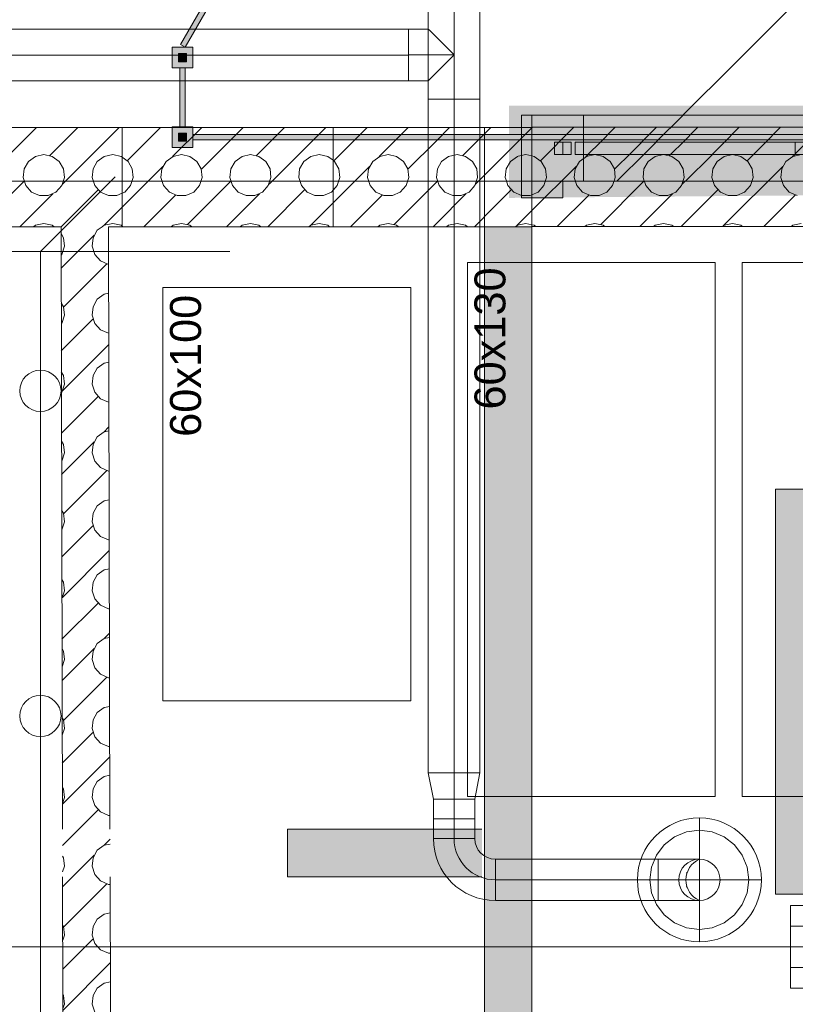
# Model space of a CAD drawing. Header units: metres. Extents: x -80 to 1923, y -189 to 69.
# Tile 137 of 256: x 949.26 to 951.14, y 18.21 to 20.59. Entities that reach past the tile are written whole.
import ezdxf

# ---------------------------------------------------------------- set-up
doc = ezdxf.new("R2010")
doc.units = ezdxf.units.M
doc.header["$MEASUREMENT"] = 0
doc.linetypes.add('STRICHPUNKT2', pattern=[12.7, 6.35, -3.175, 0, -3.175])
doc.linetypes.add('Wipeout_Contour', pattern=[1, 0, -1])
for name, color, linetype in [('10 Fassade', 7, 'Continuous'), ('10 Wand außen', 7, 'Continuous'), ('70 Entwässerung_Schmutzwasser', 7, 'Continuous'), ('70 Lüftung', 7, 'Continuous'), ('Abbruch_00 Linien_Kreise_Splines', 7, 'Continuous'), ('Abbruch_00 Schraffuren', 7, 'Continuous'), ('Abbruch_10 Wand außen', 7, 'Continuous'), ('Abbruch_70 Entwässerung_Schmutzwasser', 7, 'Continuous'), ('Neubau_10 Wand außen', 7, 'Continuous'), ('Neubau_10 Wand innen', 7, 'Continuous'), ('Neubau_30 Dachfenster', 7, 'Continuous'), ('Neubau_50 Möblierung', 7, 'Continuous'), ('Neubau_70 Entwässerung_Schmutzwasser', 7, 'Continuous')]:
    doc.layers.add(name, color=color, linetype=linetype)
doc.styles.add('ERSTELLTER_STIL_3', font='arial.ttf')
doc.linetypes.add('Abbruch 1', pattern='A,0,[1,995_ARC_250 PAU_GR+SC_2607011.Shx,S=0.001984,R=0,X=0,Y=0],-0.25,0', length=0.25)

# ---------------------------------------------------------------- blocks, each defined once
blk = doc.blocks.new('*X180', base_point=(929.77, 0))
at = {"layer": '10 Wand außen', "color": 250, "linetype": 'Continuous', "lineweight": 18, "true_color": 0x1f1f1f}
for p, q in [((948.8777, 20.3077), (948.9022, 20.3322)), ((948.8777, 20.2077), (949.0022, 20.3322)), ((949.022, 20.252), (949.1022, 20.3322)), ((949.1318, 20.2618), (949.2022, 20.3322)), ((949.27, 20.3), (949.3022, 20.3322)), ((949.3345, 20.2645), (949.4022, 20.3322)), ((949.3651, 20.1951), (949.5022, 20.3322)), ((949.2012, 20.2312), (949.27, 20.3)), ((948.9495, 20.2501), (948.9391, 20.2321)), ((948.9663, 20.2623), (948.9495, 20.2501)), ((948.9867, 20.2667), (948.9663, 20.2623)), ((949.007, 20.2623), (948.9867, 20.2667)), ((949.0238, 20.2501), (949.007, 20.2623)), ((949.0342, 20.2321), (949.0238, 20.2501)), ((949.1162, 20.2501), (949.1058, 20.2321)), ((949.133, 20.2623), (949.1162, 20.2501)), ((949.1533, 20.2667), (949.133, 20.2623)), ((949.1737, 20.2623), (949.1533, 20.2667)), ((949.1905, 20.2501), (949.1737, 20.2623)), ((949.2009, 20.2321), (949.1905, 20.2501)), ((949.2828, 20.2501), (949.2724, 20.2321)), ((949.2997, 20.2623), (949.2828, 20.2501)), ((949.32, 20.2667), (949.2997, 20.2623)), ((949.3403, 20.2623), (949.32, 20.2667)), ((949.3572, 20.2501), (949.3403, 20.2623)), ((949.3676, 20.2321), (949.3572, 20.2501)), ((949.4495, 20.2501), (949.4391, 20.2321)), ((949.4663, 20.2623), (949.4495, 20.2501)), ((949.4867, 20.2667), (949.4663, 20.2623)), ((949.507, 20.2623), (949.4867, 20.2667)), ((949.5099, 20.2602), (949.507, 20.2623)), ((948.9391, 20.2321), (948.9369, 20.2114)), ((948.9651, 20.0951), (949.1082, 20.2382)), ((949.0364, 20.2114), (949.0342, 20.2321)), ((949.1058, 20.2321), (949.1036, 20.2114)), ((949.2031, 20.2114), (949.2009, 20.2321)), ((949.2724, 20.2321), (949.2703, 20.2114)), ((949.3697, 20.2114), (949.3676, 20.2321)), ((949.4391, 20.2321), (949.4369, 20.2114)), ((948.9369, 20.2114), (948.9434, 20.1917)), ((949.03, 20.1917), (949.0364, 20.2114)), ((949.1036, 20.2114), (949.11, 20.1917)), ((949.1966, 20.1917), (949.2031, 20.2114)), ((949.27, 20.2), (949.2722, 20.2022)), ((949.2703, 20.2114), (949.2767, 20.1917)), ((949.3633, 20.1917), (949.3697, 20.2114)), ((949.4369, 20.2114), (949.4434, 20.1917)), ((948.8777, 20.1077), (948.9513, 20.1813)), ((948.9434, 20.1917), (948.9573, 20.1762)), ((949.0161, 20.1762), (949.03, 20.1917)), ((949.11, 20.1917), (949.1239, 20.1762)), ((949.1678, 20.0978), (949.27, 20.2)), ((949.1827, 20.1762), (949.1966, 20.1917)), ((949.2767, 20.1917), (949.2906, 20.1762)), ((949.3494, 20.1762), (949.3633, 20.1917)), ((949.3622, 20.0922), (949.4513, 20.1813)), ((949.4434, 20.1917), (949.4573, 20.1762)), ((948.9573, 20.1762), (948.9763, 20.1678)), ((948.9763, 20.1678), (948.9971, 20.1678)), ((948.9971, 20.1678), (949.0161, 20.1762)), ((949.0622, 20.0922), (949.1388, 20.1688)), ((949.1239, 20.1762), (949.1429, 20.1678)), ((949.1429, 20.1678), (949.1637, 20.1678)), ((949.1637, 20.1678), (949.1827, 20.1762)), ((949.27, 20.1), (949.3416, 20.1715)), ((949.2906, 20.1762), (949.3096, 20.1678)), ((949.3096, 20.1678), (949.3304, 20.1678)), ((949.3304, 20.1678), (949.3494, 20.1762)), ((949.4573, 20.1762), (949.4763, 20.1678)), ((949.4763, 20.1678), (949.4971, 20.1678)), ((949.4971, 20.1678), (949.5099, 20.1735)), ((949.4651, 20.0951), (949.5099, 20.1399)), ((948.9663, 20.0957), (948.9616, 20.0922)), ((948.9867, 20.1), (948.9663, 20.0957)), ((949.007, 20.0957), (948.9867, 20.1)), ((949.0118, 20.0922), (949.007, 20.0957)), ((949.133, 20.0957), (949.1282, 20.0922)), ((949.1533, 20.1), (949.133, 20.0957)), ((949.1737, 20.0957), (949.1533, 20.1)), ((949.1784, 20.0922), (949.1737, 20.0957)), ((949.2622, 20.0922), (949.27, 20.1)), ((949.2997, 20.0957), (949.2949, 20.0922)), ((949.32, 20.1), (949.2997, 20.0957)), ((949.3403, 20.0957), (949.32, 20.1)), ((949.3451, 20.0922), (949.3403, 20.0957)), ((949.4663, 20.0957), (949.4616, 20.0922)), ((949.4867, 20.1), (949.4663, 20.0957)), ((949.507, 20.0957), (949.4867, 20.1)), ((949.5099, 20.0936), (949.507, 20.0957))]:
    blk.add_line(p, q, dxfattribs=at)
blk = doc.blocks.new('*X183', base_point=(929.77, 0))
at = {"layer": 'Neubau_10 Wand außen', "color": 8, "linetype": 'Continuous', "lineweight": 9}
for p, q in [((949.522, 20.252), (949.6022, 20.3322)), ((949.6318, 20.2618), (949.7022, 20.3322)), ((949.77, 20.3), (949.8022, 20.3322)), ((949.8345, 20.2645), (949.9022, 20.3322)), ((949.9022, 20.2322), (950.0022, 20.3322)), ((949.7022, 20.2322), (949.77, 20.3)), ((949.5238, 20.2501), (949.5099, 20.2602)), ((949.5342, 20.2322), (949.5238, 20.2501)), ((949.6162, 20.2501), (949.6058, 20.2322)), ((949.633, 20.2623), (949.6162, 20.2501)), ((949.6533, 20.2667), (949.633, 20.2623)), ((949.6737, 20.2623), (949.6533, 20.2667)), ((949.6905, 20.2501), (949.6737, 20.2623)), ((949.7008, 20.2322), (949.6905, 20.2501)), ((949.7828, 20.2501), (949.7725, 20.2322)), ((949.7997, 20.2623), (949.7828, 20.2501)), ((949.82, 20.2667), (949.7997, 20.2623)), ((949.8403, 20.2623), (949.82, 20.2667)), ((949.8572, 20.2501), (949.8403, 20.2623)), ((949.8675, 20.2322), (949.8572, 20.2501)), ((949.9495, 20.2501), (949.9392, 20.2322)), ((949.9663, 20.2623), (949.9495, 20.2501)), ((949.9867, 20.2667), (949.9663, 20.2623)), ((950.007, 20.2623), (949.9867, 20.2667)), ((950.0199, 20.253), (950.007, 20.2623)), ((949.6022, 20.2322), (949.6082, 20.2382))]:
    blk.add_line(p, q, dxfattribs=at)
blk = doc.blocks.new('*X184', base_point=(929.77, 0))
at = {"layer": 'Neubau_10 Wand außen', "color": 8, "linetype": 'Continuous', "lineweight": 9}
for p, q in [((949.5099, 20.1399), (949.6022, 20.2322)), ((949.5342, 20.2321), (949.5342, 20.2322)), ((949.5364, 20.2114), (949.5342, 20.2321)), ((949.6058, 20.2321), (949.6036, 20.2114)), ((949.6058, 20.2322), (949.6058, 20.2321)), ((949.7009, 20.2321), (949.7008, 20.2322)), ((949.7031, 20.2114), (949.7009, 20.2321)), ((949.7012, 20.2312), (949.7022, 20.2322)), ((949.7724, 20.2321), (949.7703, 20.2114)), ((949.7725, 20.2322), (949.7724, 20.2321)), ((949.8651, 20.1951), (949.9022, 20.2322)), ((949.8676, 20.2321), (949.8675, 20.2322)), ((949.8697, 20.2114), (949.8676, 20.2321)), ((949.9391, 20.2321), (949.9369, 20.2114)), ((949.9392, 20.2322), (949.9391, 20.2321)), ((949.53, 20.1917), (949.5364, 20.2114)), ((949.6036, 20.2114), (949.61, 20.1917)), ((949.6966, 20.1917), (949.7031, 20.2114)), ((949.77, 20.2), (949.7722, 20.2022)), ((949.7703, 20.2114), (949.7767, 20.1917)), ((949.8633, 20.1917), (949.8697, 20.2114)), ((949.9369, 20.2114), (949.9434, 20.1917)), ((949.5161, 20.1762), (949.53, 20.1917)), ((949.61, 20.1917), (949.6239, 20.1762)), ((949.6678, 20.0978), (949.77, 20.2)), ((949.6827, 20.1762), (949.6966, 20.1917)), ((949.7767, 20.1917), (949.7906, 20.1762)), ((949.8494, 20.1762), (949.8633, 20.1917)), ((949.8622, 20.0922), (949.9513, 20.1813)), ((949.9434, 20.1917), (949.9573, 20.1762)), ((950.0161, 20.1762), (950.0199, 20.1805)), ((949.5099, 20.1735), (949.5161, 20.1762)), ((949.5622, 20.0922), (949.6388, 20.1688)), ((949.6239, 20.1762), (949.6429, 20.1678)), ((949.6429, 20.1678), (949.6637, 20.1678)), ((949.6637, 20.1678), (949.6827, 20.1762)), ((949.77, 20.1), (949.8416, 20.1715)), ((949.7906, 20.1762), (949.8096, 20.1678)), ((949.8096, 20.1678), (949.8304, 20.1678)), ((949.8304, 20.1678), (949.8494, 20.1762)), ((949.9573, 20.1762), (949.9763, 20.1678)), ((949.9763, 20.1678), (949.9971, 20.1678)), ((949.9971, 20.1678), (950.0161, 20.1762)), ((949.9651, 20.0951), (950.0199, 20.1499)), ((949.5118, 20.0922), (949.5099, 20.0936)), ((949.633, 20.0957), (949.6282, 20.0922)), ((949.6533, 20.1), (949.633, 20.0957)), ((949.6737, 20.0957), (949.6533, 20.1)), ((949.6784, 20.0922), (949.6737, 20.0957)), ((949.7622, 20.0922), (949.77, 20.1)), ((949.7997, 20.0957), (949.7949, 20.0922)), ((949.82, 20.1), (949.7997, 20.0957)), ((949.8403, 20.0957), (949.82, 20.1)), ((949.8451, 20.0922), (949.8403, 20.0957)), ((949.9663, 20.0957), (949.9616, 20.0922)), ((949.9867, 20.1), (949.9663, 20.0957)), ((950.007, 20.0957), (949.9867, 20.1)), ((950.0118, 20.0922), (950.007, 20.0957))]:
    blk.add_line(p, q, dxfattribs=at)
blk = doc.blocks.new('*X251', base_point=(929.77, 0))
at = {"layer": 'Neubau_10 Wand innen', "color": 8, "linetype": 'Continuous', "lineweight": 9}
for p, q in [((949.3616, 20.0916), (949.3622, 20.0922)), ((949.4495, 20.0835), (949.4391, 20.0655)), ((949.4616, 20.0922), (949.4495, 20.0835)), ((949.3676, 20.0655), (949.3616, 20.0758)), ((949.3697, 20.0448), (949.3676, 20.0655)), ((949.37, 20), (949.4416, 20.0715)), ((949.4391, 20.0655), (949.4369, 20.0448)), ((949.3633, 20.025), (949.3697, 20.0448)), ((949.4369, 20.0448), (949.4434, 20.025)), ((949.3617, 20.0232), (949.3633, 20.025)), ((949.4434, 20.025), (949.4573, 20.0095)), ((949.3618, 19.9918), (949.37, 20)), ((949.3678, 19.8978), (949.47, 20)), ((949.4573, 20.0095), (949.4763, 20.0011)), ((949.47, 20), (949.4722, 20.0022)), ((949.4763, 20.0011), (949.4768, 20.0011)), ((949.4495, 19.9168), (949.4391, 19.8988)), ((949.4663, 19.929), (949.4495, 19.9168)), ((949.4769, 19.9313), (949.4663, 19.929)), ((949.3676, 19.8988), (949.362, 19.9084)), ((949.3697, 19.8781), (949.3676, 19.8988)), ((949.4391, 19.8988), (949.4369, 19.8781)), ((949.3623, 19.7923), (949.4388, 19.8688)), ((949.3633, 19.8583), (949.3697, 19.8781)), ((949.4369, 19.8781), (949.4434, 19.8583)), ((949.3621, 19.857), (949.3633, 19.8583)), ((949.4434, 19.8583), (949.4573, 19.8429)), ((949.4573, 19.8429), (949.4763, 19.8344)), ((949.4763, 19.8344), (949.4772, 19.8344)), ((949.3651, 19.6951), (949.4773, 19.8073)), ((949.4495, 19.7501), (949.4391, 19.7321)), ((949.4663, 19.7623), (949.4495, 19.7501)), ((949.4774, 19.7647), (949.4663, 19.7623)), ((949.3676, 19.7321), (949.3624, 19.741)), ((949.3697, 19.7114), (949.3676, 19.7321)), ((949.4391, 19.7321), (949.4369, 19.7114)), ((949.3633, 19.6917), (949.3697, 19.7114)), ((949.4369, 19.7114), (949.4434, 19.6917)), ((949.3625, 19.6908), (949.3633, 19.6917)), ((949.3628, 19.5928), (949.4513, 19.6813)), ((949.4434, 19.6917), (949.4573, 19.6762)), ((949.4573, 19.6762), (949.4763, 19.6678)), ((949.4763, 19.6678), (949.4776, 19.6678)), ((949.4651, 19.5951), (949.4777, 19.6077)), ((949.4495, 19.5835), (949.4391, 19.5655)), ((949.4663, 19.5957), (949.4495, 19.5835)), ((949.4778, 19.5981), (949.4663, 19.5957)), ((949.3676, 19.5655), (949.3628, 19.5736)), ((949.3697, 19.5448), (949.3676, 19.5655)), ((949.37, 19.5), (949.4416, 19.5715)), ((949.4391, 19.5655), (949.4369, 19.5448)), ((949.3633, 19.525), (949.3697, 19.5448)), ((949.4369, 19.5448), (949.4434, 19.525)), ((949.363, 19.5246), (949.3633, 19.525)), ((949.4434, 19.525), (949.4573, 19.5095)), ((949.363, 19.493), (949.37, 19.5)), ((949.3678, 19.3978), (949.47, 19.5)), ((949.4573, 19.5095), (949.4763, 19.5011)), ((949.47, 19.5), (949.4722, 19.5022)), ((949.4763, 19.5011), (949.478, 19.5011)), ((949.4495, 19.4168), (949.4391, 19.3988)), ((949.4663, 19.429), (949.4495, 19.4168)), ((949.4782, 19.4315), (949.4663, 19.429)), ((949.3676, 19.3988), (949.3632, 19.4063)), ((949.3697, 19.3781), (949.3676, 19.3988)), ((949.4391, 19.3988), (949.4369, 19.3781)), ((949.3634, 19.3585), (949.3697, 19.3781)), ((949.3635, 19.2935), (949.4388, 19.3688)), ((949.4369, 19.3781), (949.4434, 19.3583)), ((949.4434, 19.3583), (949.4573, 19.3429)), ((949.4573, 19.3429), (949.4763, 19.3344)), ((949.4763, 19.3344), (949.4784, 19.3344)), ((949.3651, 19.1951), (949.4785, 19.3085)), ((949.4495, 19.2501), (949.4391, 19.2321)), ((949.4663, 19.2623), (949.4495, 19.2501)), ((949.4786, 19.2649), (949.4663, 19.2623)), ((949.3676, 19.2321), (949.3637, 19.2389)), ((949.3697, 19.2114), (949.3676, 19.2321)), ((949.4391, 19.2321), (949.4369, 19.2114)), ((949.3638, 19.1931), (949.3697, 19.2114)), ((949.4369, 19.2114), (949.4434, 19.1917)), ((949.364, 19.094), (949.4513, 19.1813)), ((949.4434, 19.1917), (949.4573, 19.1762)), ((949.4573, 19.1762), (949.4763, 19.1678)), ((949.4763, 19.1678), (949.4788, 19.1678)), ((949.4651, 19.0951), (949.479, 19.109)), ((949.4495, 19.0835), (949.4391, 19.0655)), ((949.4663, 19.0957), (949.4495, 19.0835)), ((949.479, 19.0984), (949.4663, 19.0957)), ((949.3676, 19.0655), (949.3641, 19.0715)), ((949.3697, 19.0448), (949.3676, 19.0655)), ((949.37, 19), (949.4416, 19.0715)), ((949.4391, 19.0655), (949.4369, 19.0448)), ((949.3642, 19.0277), (949.3697, 19.0448)), ((949.4369, 19.0448), (949.4434, 19.025)), ((949.4434, 19.025), (949.4573, 19.0095)), ((949.3643, 18.9943), (949.37, 19)), ((949.3678, 18.8978), (949.47, 19)), ((949.4573, 19.0095), (949.4763, 19.0011)), ((949.47, 19), (949.4722, 19.0022)), ((949.4763, 19.0011), (949.4792, 19.0011)), ((949.4495, 18.9168), (949.4391, 18.8988)), ((949.4663, 18.929), (949.4495, 18.9168)), ((949.4794, 18.9318), (949.4663, 18.929)), ((949.3676, 18.8988), (949.3645, 18.9041)), ((949.3697, 18.8781), (949.3676, 18.8988)), ((949.4391, 18.8988), (949.4369, 18.8781)), ((949.3646, 18.8623), (949.3697, 18.8781)), ((949.3648, 18.7947), (949.4388, 18.8688)), ((949.4369, 18.8781), (949.4434, 18.8583)), ((949.4434, 18.8583), (949.4573, 18.8429)), ((949.4573, 18.8429), (949.4763, 18.8344)), ((949.4763, 18.8344), (949.4797, 18.8344)), ((949.3651, 18.6951), (949.4797, 18.8097)), ((949.4495, 18.7501), (949.4391, 18.7321)), ((949.4663, 18.7623), (949.4495, 18.7501)), ((949.4798, 18.7652), (949.4663, 18.7623)), ((949.3676, 18.7321), (949.3649, 18.7367)), ((949.3697, 18.7114), (949.3676, 18.7321)), ((949.4391, 18.7321), (949.4369, 18.7114)), ((949.365, 18.6969), (949.3697, 18.7114)), ((949.4369, 18.7114), (949.4434, 18.6917)), ((949.3652, 18.5952), (949.4513, 18.6813)), ((949.4434, 18.6917), (949.4573, 18.6762)), ((949.4573, 18.6762), (949.4763, 18.6678)), ((949.4763, 18.6678), (949.4801, 18.6678)), ((949.4651, 18.5951), (949.4802, 18.6102)), ((949.4495, 18.5835), (949.4391, 18.5655)), ((949.4663, 18.5957), (949.4495, 18.5835)), ((949.4802, 18.5986), (949.4663, 18.5957)), ((949.3676, 18.5655), (949.3653, 18.5693)), ((949.3697, 18.5448), (949.3676, 18.5655)), ((949.37, 18.5), (949.4416, 18.5715)), ((949.4391, 18.5655), (949.4369, 18.5448)), ((949.3654, 18.5315), (949.3697, 18.5448)), ((949.4369, 18.5448), (949.4434, 18.525)), ((949.4434, 18.525), (949.4573, 18.5095)), ((949.3655, 18.4955), (949.37, 18.5)), ((949.3678, 18.3978), (949.47, 18.5)), ((949.4573, 18.5095), (949.4763, 18.5011)), ((949.47, 18.5), (949.4722, 18.5022)), ((949.4763, 18.5011), (949.4805, 18.5011)), ((949.4495, 18.4168), (949.4391, 18.3988)), ((949.4663, 18.429), (949.4495, 18.4168)), ((949.4806, 18.4321), (949.4663, 18.429)), ((949.3676, 18.3988), (949.3657, 18.402)), ((949.3697, 18.3781), (949.3676, 18.3988)), ((949.4391, 18.3988), (949.4369, 18.3781)), ((949.3658, 18.366), (949.3697, 18.3781)), ((949.366, 18.296), (949.4388, 18.3688)), ((949.4369, 18.3781), (949.4434, 18.3583)), ((949.4434, 18.3583), (949.4573, 18.3429)), ((949.4573, 18.3429), (949.4763, 18.3344)), ((949.4763, 18.3344), (949.4809, 18.3344)), ((949.3662, 18.1962), (949.4809, 18.3109)), ((949.4495, 18.2501), (949.4391, 18.2321)), ((949.4663, 18.2623), (949.4495, 18.2501)), ((949.4811, 18.2655), (949.4663, 18.2623)), ((949.3676, 18.2321), (949.3661, 18.2346)), ((949.3697, 18.2114), (949.3676, 18.2321)), ((949.4391, 18.2321), (949.4369, 18.2114)), ((949.3662, 18.2006), (949.3697, 18.2114)), ((949.4369, 18.2114), (949.4434, 18.1917))]:
    blk.add_line(p, q, dxfattribs=at)
blk = doc.blocks.new('WC-Trennwand - freistehend - GSDE[8]_1', base_point=(949.6556, 20.3089))
at = {"layer": 'Neubau_50 Möblierung', "linetype": 'Continuous', "lineweight": 0, "true_color": 0xffffff}
for points in [[(949.6621, 20.5264), (949.9621, 21.046), (949.9508, 21.0525), (949.6508, 20.5329)], [(949.6306, 20.4764), (949.6806, 20.4764), (949.6806, 20.5264), (949.6306, 20.5264)], [(949.6456, 20.4914), (949.6656, 20.4914), (949.6656, 20.5114), (949.6456, 20.5114)], [(949.6491, 20.3339), (949.6621, 20.3339), (949.6621, 20.4764), (949.6491, 20.4764)], [(949.6306, 20.2839), (949.6806, 20.2839), (949.6806, 20.3339), (949.6306, 20.3339)], [(949.6456, 20.2989), (949.6656, 20.2989), (949.6656, 20.3189), (949.6456, 20.3189)], [(949.6806, 20.3024), (951.3836, 20.3024), (951.3836, 20.3154), (949.6806, 20.3154)]]:
    blk.add_hatch(color=7, dxfattribs=at).paths.add_polyline_path(points)
at = {"layer": 'Neubau_50 Möblierung', "color": 8, "linetype": 'Continuous', "lineweight": 18, "flags": 128}
for points in [[(949.6621, 20.5264), (949.6508, 20.5329), (949.9508, 21.0525), (949.9621, 21.046)], [(949.6306, 20.4764), (949.6306, 20.5264), (949.6806, 20.5264), (949.6806, 20.4764)], [(949.6456, 20.4914), (949.6456, 20.5114), (949.6656, 20.5114), (949.6656, 20.4914)], [(949.6491, 20.3339), (949.6491, 20.4764), (949.6621, 20.4764), (949.6621, 20.3339)], [(949.6306, 20.2839), (949.6306, 20.3339), (949.6806, 20.3339), (949.6806, 20.2839)], [(949.6456, 20.2989), (949.6456, 20.3189), (949.6656, 20.3189), (949.6656, 20.2989)], [(949.6806, 20.3024), (951.3836, 20.3024), (951.3836, 20.3154), (949.6806, 20.3154)]]:
    blk.add_lwpolyline(points, close=True, dxfattribs=at)
blk = doc.blocks.new('Bodenablauf 27[48]_1', base_point=(951.2274, 18.3499))
at = {"layer": 'Neubau_50 Möblierung', "color": 8, "linetype": 'Continuous', "lineweight": 18}
for p, q in [((951.1274, 18.2499), (951.1274, 18.4499)), ((951.1274, 18.4499), (951.3274, 18.4499)), ((951.3274, 18.4499), (951.3274, 18.2499)), ((951.3274, 18.3999), (951.1274, 18.3999)), ((951.1274, 18.3499), (951.3274, 18.3499)), ((951.3274, 18.2999), (951.1274, 18.2999)), ((951.3274, 18.2499), (951.1274, 18.2499))]:
    blk.add_line(p, q, dxfattribs=at)
blk = doc.blocks.new('*X705', base_point=(929.77, 0))
at = {"layer": 'Neubau_10 Wand innen', "color": 8, "linetype": 'Continuous', "lineweight": 9}
for p, q in [((950.5013, 20.3313), (950.5028, 20.3328)), ((950.522, 20.252), (950.6028, 20.3328)), ((950.6318, 20.2618), (950.7028, 20.3328)), ((950.77, 20.3), (950.8028, 20.3328)), ((950.8345, 20.2645), (950.9028, 20.3328)), ((950.8651, 20.1951), (951.0028, 20.3328)), ((951.022, 20.252), (951.1028, 20.3328)), ((951.1318, 20.2618), (951.2028, 20.3328)), ((950.7012, 20.2312), (950.77, 20.3)), ((950.507, 20.2623), (950.5013, 20.2636)), ((950.5238, 20.2501), (950.507, 20.2623)), ((950.5342, 20.2321), (950.5238, 20.2501)), ((950.6162, 20.2501), (950.6058, 20.2321)), ((950.633, 20.2623), (950.6162, 20.2501)), ((950.6533, 20.2667), (950.633, 20.2623)), ((950.6737, 20.2623), (950.6533, 20.2667)), ((950.6905, 20.2501), (950.6737, 20.2623)), ((950.7009, 20.2321), (950.6905, 20.2501)), ((950.7828, 20.2501), (950.7724, 20.2321)), ((950.7997, 20.2623), (950.7828, 20.2501)), ((950.82, 20.2667), (950.7997, 20.2623)), ((950.8403, 20.2623), (950.82, 20.2667)), ((950.8572, 20.2501), (950.8403, 20.2623)), ((950.8676, 20.2321), (950.8572, 20.2501)), ((950.9495, 20.2501), (950.9391, 20.2321)), ((950.9663, 20.2623), (950.9495, 20.2501)), ((950.9867, 20.2667), (950.9663, 20.2623)), ((951.007, 20.2623), (950.9867, 20.2667)), ((951.0238, 20.2501), (951.007, 20.2623)), ((951.0342, 20.2321), (951.0238, 20.2501)), ((951.1162, 20.2501), (951.1058, 20.2321)), ((951.133, 20.2623), (951.1162, 20.2501)), ((951.1533, 20.2667), (951.133, 20.2623)), ((950.5013, 20.1313), (950.6082, 20.2382)), ((950.5364, 20.2114), (950.5342, 20.2321)), ((950.6058, 20.2321), (950.6036, 20.2114)), ((950.7031, 20.2114), (950.7009, 20.2321)), ((950.7724, 20.2321), (950.7703, 20.2114)), ((950.8697, 20.2114), (950.8676, 20.2321)), ((950.9391, 20.2321), (950.9369, 20.2114)), ((950.9651, 20.0951), (951.1082, 20.2382)), ((951.0364, 20.2114), (951.0342, 20.2321)), ((951.1058, 20.2321), (951.1036, 20.2114)), ((950.53, 20.1917), (950.5364, 20.2114)), ((950.6036, 20.2114), (950.61, 20.1917)), ((950.6966, 20.1917), (950.7031, 20.2114)), ((950.77, 20.2), (950.7722, 20.2022)), ((950.7703, 20.2114), (950.7767, 20.1917)), ((950.8633, 20.1917), (950.8697, 20.2114)), ((950.9369, 20.2114), (950.9434, 20.1917)), ((951.03, 20.1917), (951.0364, 20.2114)), ((951.1036, 20.2114), (951.11, 20.1917)), ((950.5161, 20.1762), (950.53, 20.1917)), ((950.61, 20.1917), (950.6239, 20.1762)), ((950.6678, 20.0978), (950.77, 20.2)), ((950.6827, 20.1762), (950.6966, 20.1917)), ((950.7767, 20.1917), (950.7906, 20.1762)), ((950.8494, 20.1762), (950.8633, 20.1917)), ((950.8628, 20.0928), (950.9513, 20.1813)), ((950.9434, 20.1917), (950.9573, 20.1762)), ((951.0161, 20.1762), (951.03, 20.1917)), ((951.11, 20.1917), (951.1239, 20.1762)), ((950.5013, 20.1696), (950.5161, 20.1762)), ((950.5628, 20.0928), (950.6388, 20.1688)), ((950.6239, 20.1762), (950.6429, 20.1678)), ((950.6429, 20.1678), (950.6637, 20.1678)), ((950.6637, 20.1678), (950.6827, 20.1762)), ((950.77, 20.1), (950.8416, 20.1715)), ((950.7906, 20.1762), (950.8096, 20.1678)), ((950.8096, 20.1678), (950.8304, 20.1678)), ((950.8304, 20.1678), (950.8494, 20.1762)), ((950.9573, 20.1762), (950.9763, 20.1678)), ((950.9763, 20.1678), (950.9971, 20.1678)), ((950.9971, 20.1678), (951.0161, 20.1762)), ((951.0628, 20.0928), (951.1388, 20.1688)), ((951.1239, 20.1762), (951.1429, 20.1678)), ((950.507, 20.0957), (950.5013, 20.0969)), ((950.511, 20.0928), (950.507, 20.0957)), ((950.633, 20.0957), (950.629, 20.0928)), ((950.6533, 20.1), (950.633, 20.0957)), ((950.6737, 20.0957), (950.6533, 20.1)), ((950.6777, 20.0928), (950.6737, 20.0957)), ((950.7628, 20.0928), (950.77, 20.1)), ((950.7997, 20.0957), (950.7956, 20.0928)), ((950.82, 20.1), (950.7997, 20.0957)), ((950.8403, 20.0957), (950.82, 20.1)), ((950.8444, 20.0928), (950.8403, 20.0957)), ((950.9663, 20.0957), (950.9623, 20.0928)), ((950.9867, 20.1), (950.9663, 20.0957)), ((951.007, 20.0957), (950.9867, 20.1)), ((951.011, 20.0928), (951.007, 20.0957)), ((951.133, 20.0957), (951.129, 20.0928)), ((951.1533, 20.1), (951.133, 20.0957))]:
    blk.add_line(p, q, dxfattribs=at)
blk = doc.blocks.new('*X708', base_point=(929.77, 0))
at = {"layer": 'Neubau_10 Wand außen', "color": 8, "linetype": 'Continuous', "lineweight": 9}
for p, q in [((950.5004, 20.3304), (950.5013, 20.3313)), ((950.4867, 20.2667), (950.468, 20.2627)), ((950.5013, 20.2636), (950.4867, 20.2667)), ((950.4396, 20.2034), (950.4434, 20.1917)), ((950.4084, 20.1384), (950.4513, 20.1813)), ((950.4434, 20.1917), (950.4573, 20.1762)), ((950.4573, 20.1762), (950.4763, 20.1678)), ((950.4763, 20.1678), (950.4971, 20.1678)), ((950.4971, 20.1678), (950.5013, 20.1696)), ((950.4651, 20.0951), (950.5013, 20.1313)), ((950.4663, 20.0957), (950.4616, 20.0922)), ((950.4867, 20.1), (950.4663, 20.0957)), ((950.5013, 20.0969), (950.4867, 20.1))]:
    blk.add_line(p, q, dxfattribs=at)
blk = doc.blocks.new('*X709', base_point=(929.77, 0))
at = {"layer": 'Neubau_10 Wand außen', "color": 8, "linetype": 'Continuous', "lineweight": 9}
for p, q in [((950.022, 20.252), (950.1022, 20.3322)), ((950.1318, 20.2618), (950.2022, 20.3322)), ((950.27, 20.3), (950.3022, 20.3322)), ((950.3345, 20.2645), (950.4022, 20.3322)), ((950.3651, 20.1951), (950.5004, 20.3304)), ((950.2012, 20.2312), (950.27, 20.3)), ((950.0238, 20.2501), (950.0199, 20.253)), ((950.0342, 20.2321), (950.0238, 20.2501)), ((950.1162, 20.2501), (950.1058, 20.2321)), ((950.133, 20.2623), (950.1162, 20.2501)), ((950.1533, 20.2667), (950.133, 20.2623)), ((950.1737, 20.2623), (950.1533, 20.2667)), ((950.1905, 20.2501), (950.1737, 20.2623)), ((950.2009, 20.2321), (950.1905, 20.2501)), ((950.2828, 20.2501), (950.2724, 20.2321)), ((950.2997, 20.2623), (950.2828, 20.2501)), ((950.32, 20.2667), (950.2997, 20.2623)), ((950.3403, 20.2623), (950.32, 20.2667)), ((950.3572, 20.2501), (950.3403, 20.2623)), ((950.3676, 20.2321), (950.3572, 20.2501)), ((950.4495, 20.2501), (950.4391, 20.2321)), ((950.4663, 20.2623), (950.4495, 20.2501)), ((950.468, 20.2627), (950.4663, 20.2623)), ((950.0199, 20.1499), (950.1082, 20.2382)), ((950.0364, 20.2114), (950.0342, 20.2321)), ((950.1058, 20.2321), (950.1036, 20.2114)), ((950.2031, 20.2114), (950.2009, 20.2321)), ((950.2724, 20.2321), (950.2703, 20.2114)), ((950.3697, 20.2114), (950.3676, 20.2321)), ((950.4391, 20.2321), (950.4369, 20.2114)), ((950.03, 20.1917), (950.0364, 20.2114)), ((950.1036, 20.2114), (950.11, 20.1917)), ((950.1966, 20.1917), (950.2031, 20.2114)), ((950.27, 20.2), (950.2722, 20.2022)), ((950.2703, 20.2114), (950.2767, 20.1917)), ((950.3633, 20.1917), (950.3697, 20.2114)), ((950.4369, 20.2114), (950.4396, 20.2034)), ((950.0199, 20.1805), (950.03, 20.1917)), ((950.11, 20.1917), (950.1239, 20.1762)), ((950.1678, 20.0978), (950.27, 20.2)), ((950.1827, 20.1762), (950.1966, 20.1917)), ((950.2767, 20.1917), (950.2906, 20.1762)), ((950.3494, 20.1762), (950.3633, 20.1917)), ((950.0622, 20.0922), (950.1388, 20.1688)), ((950.1239, 20.1762), (950.1429, 20.1678)), ((950.1429, 20.1678), (950.1637, 20.1678)), ((950.1637, 20.1678), (950.1827, 20.1762)), ((950.27, 20.1), (950.3416, 20.1715)), ((950.2906, 20.1762), (950.3096, 20.1678)), ((950.3096, 20.1678), (950.3304, 20.1678)), ((950.3304, 20.1678), (950.3494, 20.1762)), ((950.3622, 20.0922), (950.4084, 20.1384)), ((950.133, 20.0957), (950.1282, 20.0922)), ((950.1533, 20.1), (950.133, 20.0957)), ((950.1737, 20.0957), (950.1533, 20.1)), ((950.1784, 20.0922), (950.1737, 20.0957)), ((950.2622, 20.0922), (950.27, 20.1)), ((950.2997, 20.0957), (950.2949, 20.0922)), ((950.32, 20.1), (950.2997, 20.0957)), ((950.3403, 20.0957), (950.32, 20.1)), ((950.3451, 20.0922), (950.3403, 20.0957))]:
    blk.add_line(p, q, dxfattribs=at)

msp = doc.modelspace()

# ---------------------------------------------------------------- hatches: boundary and pattern name
at = {"layer": 'Abbruch_10 Wand außen', "linetype": 'Continuous', "lineweight": 0, "true_color": 0xffffff}
for points in [[(950.3863, 20.0922), (950.3863, 16.9419), (950.5013, 16.9419), (950.5013, 20.0922)], [(949.91, 18.5194), (950.3803, 18.5194), (950.3803, 18.6344), (949.91, 18.6344)], [(949.91, 18.5194), (950.3803, 18.5194), (950.3803, 18.6344), (949.91, 18.6344)]]:
    msp.add_hatch(color=7, dxfattribs=at).paths.add_polyline_path(points)
at = {"layer": 'Neubau_30 Dachfenster', "linetype": 'Continuous', "lineweight": 0, "true_color": 0x000000}
msp.add_hatch(color=18, dxfattribs=at).paths.add_polyline_path([(951.0912, 19.4576), (951.0912, 18.4776), (952.0312, 18.4776), (952.0312, 19.4576)])

# ---------------------------------------------------------------- linework, layer by layer
at = {"layer": '10 Fassade', "color": 7, "linetype": 'Continuous', "lineweight": 13}
for p, q in [((950.5763, 20.3622), (950.4763, 20.3622)), ((950.4763, 20.3622), (950.4763, 20.1622)), ((950.5563, 20.2972), (950.5563, 20.2672)), ((950.5763, 20.2022), (950.5763, 20.1622)), ((950.5763, 20.1622), (950.4763, 20.1622))]:
    msp.add_line(p, q, dxfattribs=at)
at = {"layer": '10 Wand außen', "color": 7, "linetype": 'Continuous', "lineweight": 9}
for p, q in [((949.5099, 20.3322), (949.5099, 20.2322)), ((950.0199, 20.3322), (950.0199, 20.2322)), ((949.5099, 20.2322), (949.5099, 20.1622)), ((950.0199, 20.2322), (950.0199, 20.1622)), ((949.5099, 20.1622), (949.5099, 20.0922)), ((950.0199, 20.1622), (950.0199, 20.0922))]:
    msp.add_line(p, q, dxfattribs=at)
at = {"layer": '10 Wand außen', "color": 7, "linetype": 'Continuous', "lineweight": 9, "flags": 128}
for points in [[(949.5099, 20.3322), (948.8777, 20.3322)], [(949.0968, 20.0922), (949.3616, 20.0922)], [(949.4766, 20.0922), (949.5099, 20.0922)]]:
    msp.add_lwpolyline(points, dxfattribs=at)
at = {"layer": '70 Entwässerung_Schmutzwasser', "color": 34, "linetype": 'Continuous', "lineweight": 18, "true_color": 0xa85100}
for p, q in [((942.0842, 20.2022), (949.6731, 20.2022)), ((949.3117, 20.0322), (949.4924, 20.2129)), ((949.3117, 17.3352), (949.3117, 20.0322))]:
    msp.add_line(p, q, dxfattribs=at)
for centre in [(949.3117, 19.6951), (949.3117, 18.9085)]:
    msp.add_circle(centre, 0.05, dxfattribs=at)
at = {"layer": '70 Lüftung', "color": 2, "linetype": 'Continuous', "lineweight": 18}
for p, q in [((950.2504, 20.6156), (950.2504, 20.4006)), ((950.3754, 20.4006), (950.3754, 20.6156)), ((950.2029, 20.5699), (948.1912, 20.5699)), ((950.2029, 20.5685), (950.2029, 20.5706)), ((950.2504, 20.5706), (950.2029, 20.5706)), ((950.2029, 20.5699), (950.2029, 20.5333)), ((950.2029, 20.5623), (950.2029, 20.5685)), ((950.2029, 20.5523), (950.2029, 20.5623)), ((950.2525, 20.5685), (950.2504, 20.5706)), ((950.2588, 20.5623), (950.2525, 20.5685)), ((950.2687, 20.5523), (950.2588, 20.5623)), ((950.2029, 20.5394), (950.2029, 20.5523)), ((950.2029, 20.5243), (950.2029, 20.5394)), ((950.2816, 20.5394), (950.2687, 20.5523)), ((950.2967, 20.5243), (950.2816, 20.5394)), ((950.2029, 20.5333), (950.2029, 20.4815)), ((950.2029, 20.5081), (950.2029, 20.5243)), ((950.3129, 20.5081), (950.2967, 20.5243)), ((950.2029, 20.492), (950.2029, 20.5081)), ((950.2029, 20.4769), (950.2029, 20.492)), ((950.2816, 20.4769), (950.2967, 20.492)), ((950.2967, 20.492), (950.3129, 20.5081)), ((950.2029, 20.4815), (950.2029, 20.4449)), ((950.2029, 20.4639), (950.2029, 20.4769)), ((950.2029, 20.454), (950.2029, 20.4639)), ((950.2588, 20.454), (950.2687, 20.4639)), ((950.2687, 20.4639), (950.2816, 20.4769)), ((948.1912, 20.4449), (950.2029, 20.4449)), ((950.2029, 20.4478), (950.2029, 20.454)), ((950.2029, 20.4456), (950.2029, 20.4478)), ((950.2504, 20.4456), (950.2029, 20.4456)), ((950.2504, 20.4456), (950.2525, 20.4478)), ((950.2525, 20.4478), (950.2588, 20.454)), ((950.287, 20.4006), (950.2504, 20.4006)), ((950.2504, 20.4006), (950.2504, 18.771)), ((950.287, 20.4006), (950.2504, 20.4006)), ((950.3388, 20.4006), (950.287, 20.4006)), ((950.3388, 20.4006), (950.287, 20.4006)), ((950.3754, 20.4006), (950.3388, 20.4006)), ((950.3754, 20.4006), (950.3388, 20.4006)), ((950.3754, 18.771), (950.3754, 20.4006)), ((950.3754, 18.771), (950.2504, 18.771)), ((950.2629, 18.707), (950.2504, 18.771)), ((950.287, 18.771), (950.2504, 18.771)), ((950.3388, 18.771), (950.287, 18.771)), ((950.3754, 18.771), (950.3388, 18.771)), ((950.3629, 18.707), (950.3754, 18.771)), ((950.2629, 18.707), (950.2629, 18.612)), ((950.2629, 18.707), (950.2922, 18.707)), ((950.3629, 18.707), (950.2629, 18.707)), ((950.2922, 18.707), (950.3336, 18.707)), ((950.3336, 18.707), (950.3629, 18.707)), ((950.3629, 18.612), (950.3629, 18.707)), ((950.2629, 18.6595), (950.3629, 18.6595)), ((950.3629, 18.612), (950.2629, 18.612)), ((950.2629, 18.612), (950.2922, 18.612)), ((950.2922, 18.612), (950.3336, 18.612)), ((950.3336, 18.612), (950.3629, 18.612)), ((950.4129, 18.562), (950.4129, 18.462)), ((950.8066, 18.562), (950.4129, 18.562)), ((950.4129, 18.5327), (950.4129, 18.562)), ((950.8066, 18.462), (950.8066, 18.562)), ((950.8066, 18.562), (950.8325, 18.562)), ((950.8066, 18.5327), (950.8066, 18.562)), ((950.8325, 18.562), (950.8566, 18.562)), ((950.8566, 18.562), (950.8773, 18.562)), ((950.8773, 18.562), (950.8932, 18.562)), ((950.8932, 18.562), (950.9032, 18.562)), ((950.9032, 18.562), (950.9066, 18.562)), ((950.4129, 18.4913), (950.4129, 18.5327)), ((950.8066, 18.4913), (950.8066, 18.5327)), ((950.8745, 18.5287), (950.8767, 18.5287)), ((950.4129, 18.462), (950.4129, 18.4913)), ((950.8066, 18.462), (950.8066, 18.4913)), ((950.8745, 18.4953), (950.8767, 18.4953)), ((950.4129, 18.462), (950.8066, 18.462)), ((950.8066, 18.462), (950.8325, 18.462)), ((950.8325, 18.462), (950.8566, 18.462)), ((950.8566, 18.462), (950.8773, 18.462)), ((950.8773, 18.462), (950.8932, 18.462)), ((950.8932, 18.462), (950.9032, 18.462)), ((950.9032, 18.462), (950.9066, 18.462))]:
    msp.add_line(p, q, dxfattribs=at)
at = {"layer": '70 Lüftung', "color": 2, "linetype": 'STRICHPUNKT2', "lineweight": 18}
for p, q in [((950.3129, 20.6156), (950.3129, 20.4006)), ((950.2029, 20.5074), (948.1912, 20.5074)), ((950.3129, 20.5081), (950.2029, 20.5081)), ((950.3129, 18.771), (950.3129, 20.4006)), ((950.3129, 18.707), (950.3129, 18.771)), ((950.3129, 18.612), (950.3129, 18.707)), ((950.4129, 18.512), (950.8066, 18.512)), ((950.8066, 18.512), (950.9066, 18.512))]:
    msp.add_line(p, q, dxfattribs=at)
at = {"layer": '70 Lüftung', "color": 253, "linetype": 'STRICHPUNKT2', "lineweight": 18, "true_color": 0xaaaaaa}
for p, q in [((950.9066, 18.662), (950.9066, 18.362)), ((951.0566, 18.512), (950.7566, 18.512))]:
    msp.add_line(p, q, dxfattribs=at)
at = {"layer": '70 Lüftung', "color": 253, "linetype": 'Continuous', "lineweight": 18, "true_color": 0xaaaaaa}
for p, q in [((950.9066, 18.632), (950.8755, 18.6279)), ((950.9377, 18.6279), (950.9066, 18.632)), ((950.8466, 18.6159), (950.8217, 18.5968)), ((950.8755, 18.6279), (950.8466, 18.6159)), ((950.9666, 18.6159), (950.9377, 18.6279)), ((950.9914, 18.5968), (950.9666, 18.6159)), ((950.8217, 18.5968), (950.8027, 18.572)), ((951.0105, 18.572), (950.9914, 18.5968)), ((950.8027, 18.572), (950.7907, 18.543)), ((951.0225, 18.543), (951.0105, 18.572)), ((950.7907, 18.543), (950.7866, 18.512)), ((951.0266, 18.512), (951.0225, 18.543)), ((950.7866, 18.512), (950.7907, 18.4809)), ((950.8745, 18.5287), (950.8767, 18.5287)), ((950.9066, 18.512), (950.9066, 18.512)), ((951.0225, 18.4809), (951.0266, 18.512)), ((950.8745, 18.4953), (950.8767, 18.4953)), ((950.7907, 18.4809), (950.8027, 18.452)), ((951.0105, 18.452), (951.0225, 18.4809)), ((950.8027, 18.452), (950.8217, 18.4271)), ((950.9914, 18.4271), (951.0105, 18.452)), ((950.8217, 18.4271), (950.8466, 18.4081)), ((950.9666, 18.4081), (950.9914, 18.4271)), ((950.8466, 18.4081), (950.8755, 18.3961)), ((950.8755, 18.3961), (950.9066, 18.392)), ((950.9066, 18.392), (950.9377, 18.3961)), ((950.9377, 18.3961), (950.9666, 18.4081))]:
    msp.add_line(p, q, dxfattribs=at)
for radius in [0.15, 0.05]:
    msp.add_circle((950.9066, 18.512), radius, dxfattribs=at)
at = {"layer": '70 Lüftung', "color": 2, "linetype": 'Continuous', "lineweight": 18}
msp.add_circle((950.9066, 18.512), 0.05, dxfattribs=at)
for centre, radius, start, end in [((950.4129, 18.612), 0.15, 180, 270), ((950.4129, 18.612), 0.05, 180, 270), ((950.9288, 18.512), 0.0547, 113.9523, 246.0477)]:
    msp.add_arc(centre, radius, start, end, dxfattribs=at)
at = {"layer": '70 Lüftung', "color": 2, "linetype": 'STRICHPUNKT2', "lineweight": 18}
msp.add_arc((950.4129, 18.612), 0.1, 180, 270, dxfattribs=at)
at = {"layer": '70 Lüftung', "color": 253, "linetype": 'Continuous', "lineweight": 18, "true_color": 0xaaaaaa}
msp.add_arc((950.9288, 18.512), 0.0547, 113.9523, 246.0477, dxfattribs=at)
at = {"layer": 'Abbruch_00 Linien_Kreise_Splines', "color": 40, "linetype": 'Abbruch 1', "lineweight": 9, "true_color": 0xe6c200}
msp.add_lwpolyline([(950.3863, 20.0922), (950.5013, 20.0928), (950.5013, 20.3322), (950.3863, 20.3322)], close=True, dxfattribs=at)
at = {"layer": 'Abbruch_10 Wand außen', "color": 40, "linetype": 'Abbruch 1', "lineweight": 9, "true_color": 0xe6c200}
for p, q in [((949.91, 18.6344), (949.91, 18.5644)), ((949.91, 18.6344), (949.91, 18.5644)), ((949.91, 18.5644), (949.91, 18.5194)), ((949.91, 18.5644), (949.91, 18.5194))]:
    msp.add_line(p, q, dxfattribs=at)
at = {"layer": 'Abbruch_10 Wand außen', "color": 40, "linetype": 'Abbruch 1', "lineweight": 9, "true_color": 0xe6c200, "flags": 128}
for points in [[(950.3863, 20.0922), (950.3863, 16.9419)], [(950.5013, 16.9419), (950.5013, 20.0922)], [(950.3803, 18.6344), (949.91, 18.6344)], [(950.3803, 18.6344), (949.91, 18.6344)], [(949.91, 18.5194), (950.3803, 18.5194)], [(949.91, 18.5194), (950.3803, 18.5194)]]:
    msp.add_lwpolyline(points, dxfattribs=at)
at = {"layer": 'Abbruch_70 Entwässerung_Schmutzwasser', "color": 40, "linetype": 'Abbruch 1', "lineweight": 18, "true_color": 0xe6c200}
msp.add_line((949.7702, 20.0322), (948.6227, 20.0322), dxfattribs=at)
at = {"layer": 'Neubau_10 Wand außen', "color": 7, "linetype": 'Continuous', "lineweight": 9}
msp.add_line((950.5013, 20.0922), (950.3863, 20.0922), dxfattribs=at)
msp.add_line((950.5013, 20.0922), (950.3863, 20.0922), dxfattribs=at)
at = {"layer": 'Neubau_10 Wand außen', "color": 7, "linetype": 'Continuous', "lineweight": 9, "flags": 128}
for points in [[(950.0199, 20.3322), (949.5099, 20.3322)], [(950.0199, 20.3322), (949.5099, 20.3322)], [(950.5013, 20.3322), (950.0199, 20.3322)], [(949.5099, 20.0922), (950.0199, 20.0922)], [(949.5099, 20.0922), (950.0199, 20.0922)], [(950.0199, 20.0922), (950.3863, 20.0922)], [(950.5013, 20.0928), (950.5013, 20.0922)]]:
    msp.add_lwpolyline(points, dxfattribs=at)
at = {"layer": 'Neubau_10 Wand innen', "color": 7, "linetype": 'Continuous', "lineweight": 9, "flags": 128}
for points in [[(949.3616, 20.0922), (949.3651, 18.6344)], [(949.4801, 18.6344), (949.4766, 20.0922)], [(950.5013, 20.0928), (953.3749, 20.0928)], [(949.3654, 18.5194), (949.3693, 16.9419)], [(949.4843, 16.9419), (949.4804, 18.5194)]]:
    msp.add_lwpolyline(points, dxfattribs=at)
at = {"layer": 'Neubau_30 Dachfenster', "color": 7, "linetype": 'Continuous', "lineweight": 9, "flags": 128}
msp.add_lwpolyline([(951.0912, 19.4576), (951.0912, 18.4776), (952.0312, 18.4776), (952.0312, 19.4576)], close=True, dxfattribs=at)
at = {"layer": 'Neubau_50 Möblierung', "color": 253, "linetype": 'Continuous', "lineweight": 13, "true_color": 0x9f9f9f, "flags": 128}
for points in [[(950.9451, 20.0055), (950.9451, 18.7137), (950.3451, 18.7137), (950.3451, 20.0055)], [(951.6102, 20.0055), (951.6102, 18.7137), (951.0102, 18.7137), (951.0102, 20.0055)], [(950.2083, 19.9448), (950.2083, 18.9448), (949.6083, 18.9448), (949.6083, 19.9448)]]:
    msp.add_lwpolyline(points, close=True, dxfattribs=at)
at = {"layer": 'Neubau_70 Entwässerung_Schmutzwasser', "color": 34, "linetype": 'Continuous', "lineweight": 18, "true_color": 0xa85100}
msp.add_line((954.7997, 18.3499), (948.868, 18.3499), dxfattribs=at)

# ---------------------------------------------------------------- block references
at = {"layer": '10 Wand außen', "color": 7, "lineweight": 9}
for name in ['*X180', '*X183', '*X184']:
    msp.add_blockref(name, (929.77, 0), dxfattribs=at)
at = {"layer": 'Neubau_10 Wand außen', "color": 7, "lineweight": 9}
for name in ['*X709', '*X708']:
    msp.add_blockref(name, (929.77, 0), dxfattribs=at)
at = {"layer": 'Neubau_10 Wand innen', "color": 7, "lineweight": 9}
msp.add_blockref('*X251', (929.77, 0), dxfattribs=at)
at = {"layer": 'Neubau_50 Möblierung', "color": 8, "linetype": 'Continuous', "lineweight": 18}
msp.add_blockref('Bodenablauf 27[48]_1', (951.2274, 18.3499), dxfattribs=at)

# ---------------------------------------------------------------- texts
at = {"layer": 'Neubau_50 Möblierung', "color": 7, "linetype": 'Continuous', "lineweight": 9, "char_height": 0.075, "attachment_point": 2, "rotation": 90, "style": 'ERSTELLTER_STIL_3'}
for s, insert in [('\\A1;{\\pqc;\\fArial|b0|i0|c0|p0;\\W1.000000;60x130}', (950.3622, 19.8219)), ('\\A1;{\\pqc;\\fArial|b0|i0|c0|p0;\\W1.000000;60x1\\fArial|b0|i0|c0|p0;\\W1.000000;00}', (949.6255, 19.7557))]:
    msp.add_mtext(s, dxfattribs=dict(at, insert=insert))

# ---------------------------------------------------------------- wipeouts: each hides what was drawn before it
at = {"color": 254, "linetype": 'Wipeout_Contour', "lineweight": 0, "ltscale": 3804.399751}
msp.add_wipeout([(950.6263, 20.2972), (951.1388, 20.2972), (951.1388, 20.3622), (950.6263, 20.3622)], dxfattribs=at).dxf.layer = '10 Fassade'
at = {"color": 254, "linetype": 'Wipeout_Contour', "lineweight": 0, "ltscale": 3803.210972}
msp.add_wipeout([(950.5763, 20.2972), (950.5763, 20.2672), (950.5963, 20.2672), (950.5963, 20.2972)], dxfattribs=at).dxf.layer = '10 Fassade'

# ---------------------------------------------------------------- next in the draw order: linework, layer by layer
at = {"layer": '10 Fassade', "color": 7, "linetype": 'Continuous', "lineweight": 13}
for p, q in [((950.6263, 20.3622), (950.5763, 20.3622)), ((950.5763, 20.2972), (950.5563, 20.2972)), ((950.5763, 20.2672), (950.5563, 20.2672))]:
    msp.add_line(p, q, dxfattribs=at)
at = {"layer": '10 Fassade', "color": 7, "linetype": 'Continuous', "lineweight": 13, "flags": 128}
for points in [[(950.6263, 20.3622), (951.1388, 20.3622)], [(950.5763, 20.2672), (950.5763, 20.2972)]]:
    msp.add_lwpolyline(points, dxfattribs=at)
at = {"layer": 'Neubau_10 Wand innen', "color": 7, "linetype": 'Continuous', "lineweight": 9, "flags": 128}
msp.add_lwpolyline([(951.4063, 20.3328), (950.5013, 20.3328)], dxfattribs=at)

# ---------------------------------------------------------------- next in the draw order: wipeouts: each hides what was drawn before it
at = {"color": 254, "linetype": 'Wipeout_Contour', "lineweight": 0, "ltscale": 3804.395694}
msp.add_wipeout([(950.6263, 20.2972), (950.6263, 20.2672), (951.1388, 20.2672), (951.1388, 20.2972)], dxfattribs=at).dxf.layer = '10 Fassade'

# ---------------------------------------------------------------- next in the draw order: wipeouts: each hides what was drawn before it
at = {"color": 254, "linetype": 'Wipeout_Contour', "lineweight": 0, "ltscale": 3804.391648}
msp.add_wipeout([(951.1388, 20.2672), (950.6263, 20.2672), (950.6263, 20.2022), (951.1388, 20.2022)], dxfattribs=at).dxf.layer = '10 Fassade'

# ---------------------------------------------------------------- next in the draw order: linework, layer by layer
at = {"layer": '10 Fassade', "color": 7, "linetype": 'Continuous', "lineweight": 13}
msp.add_line((950.6263, 20.2022), (950.5763, 20.2022), dxfattribs=at)
at = {"layer": '10 Fassade', "color": 7, "linetype": 'Continuous', "lineweight": 13, "flags": 128}
for points in [[(951.1388, 20.2972), (951.1388, 20.2672)], [(950.6263, 20.2022), (951.1388, 20.2022)]]:
    msp.add_lwpolyline(points, dxfattribs=at)
at = {"layer": '70 Entwässerung_Schmutzwasser', "color": 34, "linetype": 'Continuous', "lineweight": 18, "true_color": 0xa85100}
for p, q in [((950.7071, 20.2022), (951.3055, 20.8006)), ((949.6731, 20.2022), (955.6437, 20.2022))]:
    msp.add_line(p, q, dxfattribs=at)

# ---------------------------------------------------------------- next in the draw order: wipeouts: each hides what was drawn before it
at = {"color": 254, "linetype": 'Wipeout_Contour', "lineweight": 0, "ltscale": 3803.331203}
msp.add_wipeout([(950.6063, 20.2972), (950.6063, 20.2732), (950.6263, 20.2732), (950.6263, 20.2972)], dxfattribs=at).dxf.layer = '10 Fassade'

# ---------------------------------------------------------------- next in the draw order: linework, layer by layer
at = {"layer": '10 Fassade', "color": 7, "linetype": 'Continuous', "lineweight": 13}
for p, q in [((950.6263, 20.3622), (950.6263, 20.2972)), ((950.5963, 20.2972), (950.5763, 20.2972)), ((950.6263, 20.2972), (950.6063, 20.2972))]:
    msp.add_line(p, q, dxfattribs=at)
at = {"layer": '10 Fassade', "color": 7, "linetype": 'Continuous', "lineweight": 13, "flags": 128}
msp.add_lwpolyline([(951.1388, 20.2972), (950.6263, 20.2972)], dxfattribs=at)

# ---------------------------------------------------------------- next in the draw order: wipeouts: each hides what was drawn before it
at = {"color": 254, "linetype": 'Wipeout_Contour', "lineweight": 0, "ltscale": 3803.329924}
msp.add_wipeout([(950.6063, 20.2672), (950.6263, 20.2672), (950.6263, 20.2732), (950.6063, 20.2732)], dxfattribs=at).dxf.layer = '10 Fassade'

# ---------------------------------------------------------------- next in the draw order: hatches: boundary and pattern name
at = {"layer": 'Abbruch_00 Schraffuren', "linetype": 'Continuous', "lineweight": 0, "true_color": 0xffffff}
msp.add_hatch(color=7, dxfattribs=at).paths.add_polyline_path([(950.446, 20.162), (955.0382, 20.2004), (956.6946, 24.2409), (956.5522, 24.454), (954.8668, 20.3852), (950.446, 20.3852)])

# ---------------------------------------------------------------- next in the draw order: linework, layer by layer
at = {"layer": '10 Fassade', "color": 7, "linetype": 'Continuous', "lineweight": 13}
for p, q in [((950.5963, 20.2972), (950.5963, 20.2672)), ((950.6063, 20.2972), (950.6063, 20.2672)), ((950.5963, 20.2672), (950.5763, 20.2672)), ((950.6263, 20.2672), (950.6063, 20.2672)), ((950.6263, 20.2672), (950.6263, 20.2022))]:
    msp.add_line(p, q, dxfattribs=at)
at = {"layer": '10 Fassade', "color": 7, "linetype": 'Continuous', "lineweight": 13, "flags": 128}
for points in [[(950.5963, 20.2672), (950.5963, 20.2972), (950.5563, 20.2972), (950.5563, 20.2672)], [(951.1588, 20.2672), (951.1588, 20.2972), (950.6063, 20.2972), (950.6063, 20.2672)]]:
    msp.add_lwpolyline(points, close=True, dxfattribs=at)
for points in [[(950.6263, 20.2672), (950.6263, 20.2972)], [(951.1388, 20.2672), (950.6263, 20.2672)]]:
    msp.add_lwpolyline(points, dxfattribs=at)
at = {"layer": 'Abbruch_00 Linien_Kreise_Splines', "color": 40, "linetype": 'Abbruch 1', "lineweight": 9, "true_color": 0xe6c200}
msp.add_lwpolyline([(956.5777, 24.4319), (954.8812, 20.3622), (950.5013, 20.3622), (950.5013, 20.2022), (954.9881, 20.2022), (956.6739, 24.2719), (956.5777, 24.2719), (956.6739, 24.2719)], dxfattribs=at)

# ---------------------------------------------------------------- next in the draw order: block references
at = {"layer": 'Neubau_10 Wand innen', "color": 7, "lineweight": 9}
msp.add_blockref('*X705', (929.77, 0), dxfattribs=at)
at = {"layer": 'Neubau_50 Möblierung', "color": 8, "linetype": 'Continuous', "lineweight": 18}
msp.add_blockref('WC-Trennwand - freistehend - GSDE[8]_1', (949.6556, 20.3089), dxfattribs=at)

doc.saveas('drawing.dxf')
